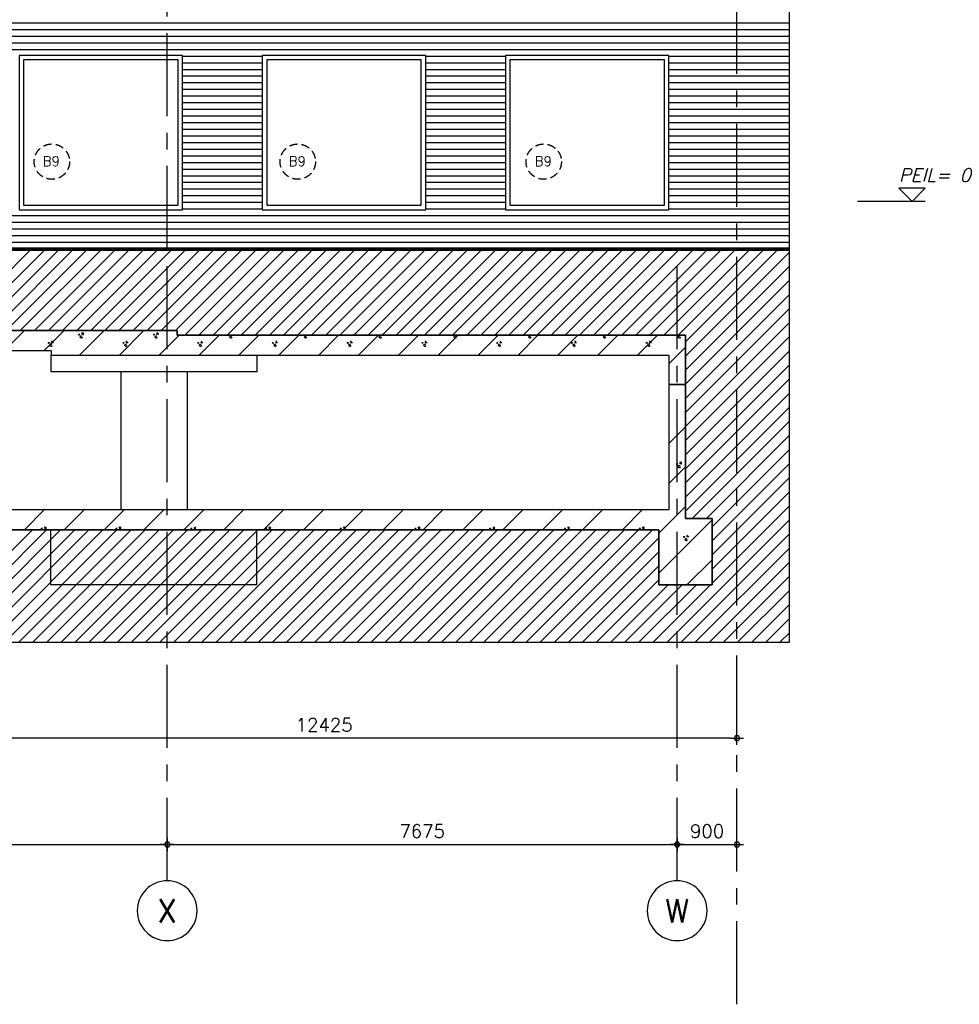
# Model space of a CAD drawing. Extents: x -152209 to 159908, y 32091 to 111955.
# Tile 45 of 59: x -14647 to -504, y 43531 to 58347. Entities that reach past the tile are written whole.
import ezdxf
from ezdxf.enums import TextEntityAlignment as Align

# ---------------------------------------------------------------- set-up
doc = ezdxf.new("R2010")
doc.units = 0
doc.header["$LTSCALE"] = 1000
doc.header["$MEASUREMENT"] = 0
doc.header["$PDSIZE"] = 1
for name, pattern in [('CENTER', [2, 1.25, -0.25, 0.25, -0.25]), ('HIDDEN2', [0.1875, 0.125, -0.0625]), ('XSTRF-A$0$CENTER', [2, 1.25, -0.25, 0.25, -0.25])]:
    doc.linetypes.add(name, pattern=pattern)
doc.layers.get('0').update_dxf_attribs({"linetype": 'CONTINUOUS'})
doc.layers.get('DEFPOINTS').update_dxf_attribs({"linetype": 'CONTINUOUS'})
for name, color, linetype in [('ALGEM-ARC', 15, 'CONTINUOUS'), ('BETON-ARC', 15, 'CONTINUOUS'), ('BETON-AZ', 3, 'CONTINUOUS'), ('BETON-DRS', 7, 'CONTINUOUS'), ('BIB', 7, 'CONTINUOUS'), ('GROND', 16, 'CONTINUOUS'), ('MERK', 2, 'CONTINUOUS'), ('MTXT35', 4, 'CONTINUOUS'), ('MUURGAT', 2, 'CONTINUOUS'), ('PEILM', 3, 'CONTINUOUS'), ('STAAL-AZ', 3, 'CONTINUOUS'), ('STEEN-AZ', 3, 'CONTINUOUS'), ('STRAMIEN', 1, 'CENTER'), ('XSTRF-A$0$BIB', 7, 'CONTINUOUS'), ('XSTRF-A$0$DIMMTP', 1, 'CONTINUOUS'), ('XSTRF-A$0$STRAMIEN', 1, 'XSTRF-A$0$CENTER'), ('XSTRF-A$0$STRAMIENCIRCEL', 2, 'CONTINUOUS'), ('XSTRF-A$0$STRAMIENNR', 4, 'CONTINUOUS')]:
    doc.layers.add(name, color=color, linetype=linetype)
doc.styles.get("Standard").update_dxf_attribs({"font": 'simplex'})
doc.styles.add('XSTRF-A$0$STANDARD', font='simplex')
doc.dimstyles.get("Standard").update_dxf_attribs({"dimtxt": 0.18, "dimasz": 0.18, "dimexe": 0.18, "dimexo": 0.0625, "dimgap": 0.09, "dimtad": 0, "dimtih": 1, "dimtoh": 1, "dimdec": 4, "dimzin": 0, "dimdsep": 46, "dimtxsty": 'Standard', "dimcen": 0.09, "dimadec": 0, "dimazin": 0, "dimtfac": 1, "dimtdec": 4, "dimtofl": 0, "dimtmove": 0, "dimatfit": 3, "dimfxl": 0, "dimtolj": 1, "dimtzin": 0, "dimarcsym": 0})

# ---------------------------------------------------------------- blocks, each defined once
blk = doc.blocks.new('XSTRF-A$0$DIMBWK')
for points in [[(-1, 0), (1, 0)], [(0, -1), (0, 1)]]:
    blk.add_lwpolyline(points)
blk.add_lwpolyline([(-0.22, 0.37), (-0.43, 0), (-0.22, -0.37), (0.22, -0.37), (0.43, 0), (0.22, 0.37)], close=True)
blk = doc.blocks.new('*D46')
at = {"color": 1, "linetype": 'ByBlock'}
blk.add_line((-3951, 47535), (-16176, 47535), dxfattribs=at)
at = {"layer": 'DEFPOINTS', "color": 0, "linetype": 'ByBlock'}
for p in [(-16276, 47872), (-16276, 47535), (-3851, 47319)]:
    blk.add_point(p, dxfattribs=at)
at = {"color": 1, "linetype": 'ByBlock', "xscale": 100, "yscale": 100, "zscale": 100, "rotation": 180}
blk.add_blockref('XSTRF-A$0$DIMBWK', (-16276, 47535), dxfattribs=at)
at = {"color": 1, "linetype": 'ByBlock', "xscale": 100, "yscale": 100, "zscale": 100}
blk.add_blockref('XSTRF-A$0$DIMBWK', (-3851, 47535), dxfattribs=at)
at = {"color": 3, "linetype": 'ByBlock', "style": 'XSTRF-A$0$STANDARD'}
blk.add_text('12425', height=200, dxfattribs=at).set_placement((-10064, 47735), align=Align.MIDDLE_CENTER)
blk = doc.blocks.new('*D47')
at = {"color": 1, "linetype": 'ByBlock'}
blk.add_line((-12326, 45935), (-4851, 45935), dxfattribs=at)
at = {"layer": 'DEFPOINTS', "color": 0, "linetype": 'ByBlock'}
for p in [(-12426, 45935), (-4751, 45935), (-4751, 45843)]:
    blk.add_point(p, dxfattribs=at)
at = {"color": 1, "linetype": 'ByBlock', "xscale": 100, "yscale": 100, "zscale": 100, "rotation": 180}
blk.add_blockref('XSTRF-A$0$DIMBWK', (-12426, 45935), dxfattribs=at)
at = {"color": 1, "linetype": 'ByBlock', "xscale": 100, "yscale": 100, "zscale": 100}
blk.add_blockref('XSTRF-A$0$DIMBWK', (-4751, 45935), dxfattribs=at)
at = {"color": 3, "linetype": 'ByBlock', "style": 'XSTRF-A$0$STANDARD'}
blk.add_text('7675', height=200, dxfattribs=at).set_placement((-8589, 46135), align=Align.MIDDLE_CENTER)
blk = doc.blocks.new('*D48')
at = {"color": 1, "linetype": 'ByBlock'}
blk.add_line((-21076, 45935), (-12526, 45935), dxfattribs=at)
at = {"layer": 'DEFPOINTS', "color": 0, "linetype": 'ByBlock'}
for p in [(-21176, 46028), (-12426, 45935), (-12426, 45935)]:
    blk.add_point(p, dxfattribs=at)
at = {"color": 1, "linetype": 'ByBlock', "xscale": 100, "yscale": 100, "zscale": 100, "rotation": 180}
blk.add_blockref('XSTRF-A$0$DIMBWK', (-21176, 45935), dxfattribs=at)
at = {"color": 1, "linetype": 'ByBlock', "xscale": 100, "yscale": 100, "zscale": 100}
blk.add_blockref('XSTRF-A$0$DIMBWK', (-12426, 45935), dxfattribs=at)
at = {"color": 3, "linetype": 'ByBlock', "style": 'XSTRF-A$0$STANDARD'}
blk.add_text('8750', height=200, dxfattribs=at).set_placement((-16801, 46135), align=Align.MIDDLE_CENTER)
blk = doc.blocks.new('XSTRF-A$0$STRMNNR')
at = {"layer": 'XSTRF-A$0$STRAMIENCIRCEL'}
blk.add_circle((0, 0), 4.5, dxfattribs=at)
at = {"layer": 'XSTRF-A$0$STRAMIENNR', "style": 'XSTRF-A$0$STANDARD'}
blk.add_attdef('NR', text='', height=3.5, dxfattribs=at).set_placement((0, 0), align=Align.MIDDLE_CENTER)
blk = doc.blocks.new('*D52')
at = {"color": 1, "linetype": 'ByBlock'}
blk.add_line((-4651, 45935), (-3951, 45935), dxfattribs=at)
at = {"layer": 'DEFPOINTS', "color": 0, "linetype": 'ByBlock'}
for p in [(-3851, 48808), (-4751, 48479), (-3851, 45935)]:
    blk.add_point(p, dxfattribs=at)
at = {"color": 1, "linetype": 'ByBlock', "xscale": 100, "yscale": 100, "zscale": 100, "rotation": 180}
blk.add_blockref('XSTRF-A$0$DIMBWK', (-4751, 45935), dxfattribs=at)
at = {"color": 1, "linetype": 'ByBlock', "xscale": 100, "yscale": 100, "zscale": 100}
blk.add_blockref('XSTRF-A$0$DIMBWK', (-3851, 45935), dxfattribs=at)
at = {"color": 3, "linetype": 'ByBlock', "style": 'XSTRF-A$0$STANDARD'}
blk.add_text('900', height=200, dxfattribs=at).set_placement((-4301, 46135), align=Align.MIDDLE_CENTER)
blk = doc.blocks.new('*X10')
at = {"color": 0}
for p, q in [((-14876, 55140), (-14576, 55440)), ((-14276, 55140), (-13976, 55440)), ((-13746, 55070), (-13376, 55440)), ((-13146, 55070), (-12776, 55440)), ((-14167, 55261), (-14153, 55285)), ((-13759, 55387), (-13742, 55387)), ((-13750, 55372), (-13759, 55387)), ((-13750, 55372), (-13742, 55387)), ((-13734, 55344), (-13725, 55359)), ((-13725, 55329), (-13734, 55344)), ((-13725, 55359), (-13708, 55359)), ((-13725, 55329), (-13708, 55329)), ((-13709, 55387), (-13696, 55411)), ((-13709, 55387), (-13682, 55387)), ((-13708, 55329), (-13700, 55344)), ((-13682, 55387), (-13696, 55411)), ((-13042, 55261), (-13028, 55285)), ((-12634, 55387), (-12617, 55387)), ((-12625, 55372), (-12634, 55387)), ((-12625, 55372), (-12617, 55387)), ((-12609, 55344), (-12600, 55359)), ((-12600, 55329), (-12609, 55344)), ((-12600, 55359), (-12583, 55359)), ((-12600, 55329), (-12583, 55329)), ((-12584, 55387), (-12571, 55411)), ((-12584, 55387), (-12557, 55387)), ((-12583, 55329), (-12575, 55344)), ((-12557, 55387), (-12571, 55411)), ((-12546, 55070), (-12246, 55370)), ((-11946, 55070), (-11646, 55370)), ((-11917, 55261), (-11903, 55285)), ((-11484, 55344), (-11475, 55359)), ((-11475, 55329), (-11484, 55344)), ((-11475, 55359), (-11458, 55359)), ((-11475, 55329), (-11458, 55329)), ((-11458, 55329), (-11450, 55344)), ((-11346, 55070), (-11046, 55370)), ((-10792, 55261), (-10778, 55285)), ((-10746, 55070), (-10446, 55370)), ((-10359, 55344), (-10350, 55359)), ((-10350, 55329), (-10359, 55344)), ((-10350, 55359), (-10333, 55359)), ((-10350, 55329), (-10333, 55329)), ((-10333, 55329), (-10325, 55344)), ((-10146, 55070), (-9846, 55370)), ((-9667, 55261), (-9653, 55285)), ((-9546, 55070), (-9246, 55370)), ((-9234, 55344), (-9225, 55359)), ((-9225, 55329), (-9234, 55344)), ((-9225, 55359), (-9208, 55359)), ((-9225, 55329), (-9208, 55329)), ((-9208, 55329), (-9200, 55344)), ((-8946, 55070), (-8646, 55370)), ((-8542, 55261), (-8528, 55285)), ((-8346, 55070), (-8046, 55370)), ((-8109, 55344), (-8100, 55359)), ((-8100, 55329), (-8109, 55344)), ((-8100, 55359), (-8083, 55359)), ((-8100, 55329), (-8083, 55329)), ((-8083, 55329), (-8075, 55344)), ((-7746, 55070), (-7446, 55370)), ((-7417, 55261), (-7403, 55285)), ((-7146, 55070), (-6846, 55370)), ((-6984, 55344), (-6975, 55359)), ((-6975, 55329), (-6984, 55344)), ((-6975, 55359), (-6958, 55359)), ((-6975, 55329), (-6958, 55329)), ((-6958, 55329), (-6950, 55344)), ((-6546, 55070), (-6246, 55370)), ((-6292, 55261), (-6278, 55285)), ((-5946, 55070), (-5646, 55370)), ((-5859, 55344), (-5850, 55359)), ((-5850, 55329), (-5859, 55344)), ((-5850, 55359), (-5833, 55359)), ((-5850, 55329), (-5833, 55329)), ((-5833, 55329), (-5825, 55344)), ((-5346, 55070), (-5046, 55370)), ((-5167, 55261), (-5153, 55285)), ((-4734, 55344), (-4725, 55359)), ((-4725, 55329), (-4734, 55344)), ((-4725, 55359), (-4708, 55359)), ((-4725, 55329), (-4708, 55329)), ((-4708, 55329), (-4700, 55344)), ((-14216, 55261), (-14199, 55261)), ((-14207, 55246), (-14216, 55261)), ((-14207, 55246), (-14199, 55261)), ((-14191, 55219), (-14183, 55233)), ((-14183, 55204), (-14191, 55219)), ((-14183, 55233), (-14165, 55233)), ((-14183, 55204), (-14165, 55204)), ((-14167, 55261), (-14139, 55261)), ((-14165, 55204), (-14157, 55219)), ((-13091, 55261), (-13074, 55261)), ((-13082, 55246), (-13091, 55261)), ((-13082, 55246), (-13074, 55261)), ((-13066, 55219), (-13058, 55233)), ((-13058, 55204), (-13066, 55219)), ((-13058, 55233), (-13040, 55233)), ((-13058, 55204), (-13040, 55204)), ((-13042, 55261), (-13014, 55261)), ((-13040, 55204), (-13032, 55219)), ((-11966, 55261), (-11949, 55261)), ((-11957, 55246), (-11966, 55261)), ((-11957, 55246), (-11949, 55261)), ((-11941, 55219), (-11933, 55233)), ((-11933, 55204), (-11941, 55219)), ((-11933, 55233), (-11915, 55233)), ((-11933, 55204), (-11915, 55204)), ((-11917, 55261), (-11889, 55261)), ((-11915, 55204), (-11907, 55219)), ((-10841, 55261), (-10824, 55261)), ((-10832, 55246), (-10841, 55261)), ((-10832, 55246), (-10824, 55261)), ((-10816, 55219), (-10808, 55233)), ((-10808, 55204), (-10816, 55219)), ((-10808, 55233), (-10790, 55233)), ((-10808, 55204), (-10790, 55204)), ((-10792, 55261), (-10764, 55261)), ((-10790, 55204), (-10782, 55219)), ((-9716, 55261), (-9699, 55261)), ((-9707, 55246), (-9716, 55261)), ((-9707, 55246), (-9699, 55261)), ((-9691, 55219), (-9683, 55233)), ((-9683, 55204), (-9691, 55219)), ((-9683, 55233), (-9665, 55233)), ((-9683, 55204), (-9665, 55204)), ((-9667, 55261), (-9639, 55261)), ((-9665, 55204), (-9657, 55219)), ((-8591, 55261), (-8574, 55261)), ((-8582, 55246), (-8591, 55261)), ((-8582, 55246), (-8574, 55261)), ((-8566, 55219), (-8558, 55233)), ((-8558, 55204), (-8566, 55219)), ((-8558, 55233), (-8540, 55233)), ((-8558, 55204), (-8540, 55204)), ((-8542, 55261), (-8514, 55261)), ((-8540, 55204), (-8532, 55219)), ((-7466, 55261), (-7449, 55261)), ((-7457, 55246), (-7466, 55261)), ((-7457, 55246), (-7449, 55261)), ((-7441, 55219), (-7433, 55233)), ((-7433, 55204), (-7441, 55219)), ((-7433, 55233), (-7415, 55233)), ((-7433, 55204), (-7415, 55204)), ((-7417, 55261), (-7389, 55261)), ((-7415, 55204), (-7407, 55219)), ((-6341, 55261), (-6324, 55261)), ((-6332, 55246), (-6341, 55261)), ((-6332, 55246), (-6324, 55261)), ((-6316, 55219), (-6308, 55233)), ((-6308, 55204), (-6316, 55219)), ((-6308, 55233), (-6290, 55233)), ((-6308, 55204), (-6290, 55204)), ((-6292, 55261), (-6264, 55261)), ((-6290, 55204), (-6282, 55219)), ((-5216, 55261), (-5199, 55261)), ((-5207, 55246), (-5216, 55261)), ((-5207, 55246), (-5199, 55261)), ((-5191, 55219), (-5183, 55233)), ((-5183, 55204), (-5191, 55219)), ((-5183, 55233), (-5165, 55233)), ((-5183, 55204), (-5165, 55204)), ((-5167, 55261), (-5139, 55261)), ((-5165, 55204), (-5157, 55219)), ((-4876, 54940), (-4626, 55190)), ((-4876, 53740), (-4626, 53990)), ((-4876, 53140), (-4626, 53390)), ((-4759, 53439), (-4742, 53439)), ((-4750, 53424), (-4759, 53439)), ((-4750, 53424), (-4742, 53439)), ((-4734, 53396), (-4725, 53411)), ((-4725, 53381), (-4734, 53396)), ((-4725, 53411), (-4708, 53411)), ((-4725, 53381), (-4708, 53381)), ((-4709, 53439), (-4696, 53462)), ((-4709, 53439), (-4682, 53439)), ((-4708, 53381), (-4700, 53396)), ((-4682, 53439), (-4696, 53462)), ((-5026, 52390), (-4626, 52790)), ((-14576, 52440), (-14276, 52740)), ((-13976, 52440), (-13676, 52740)), ((-13376, 52440), (-13076, 52740)), ((-12776, 52440), (-12476, 52740)), ((-12176, 52440), (-11876, 52740)), ((-11576, 52440), (-11276, 52740)), ((-10976, 52440), (-10676, 52740)), ((-10376, 52440), (-10076, 52740)), ((-9776, 52440), (-9476, 52740)), ((-9176, 52440), (-8876, 52740)), ((-8576, 52440), (-8276, 52740)), ((-7976, 52440), (-7676, 52740)), ((-7376, 52440), (-7076, 52740)), ((-6776, 52440), (-6476, 52740)), ((-6176, 52440), (-5876, 52740)), ((-5576, 52440), (-5276, 52740)), ((-14321, 52464), (-14304, 52464)), ((-14313, 52449), (-14321, 52464)), ((-14313, 52449), (-14304, 52464)), ((-14272, 52464), (-14258, 52488)), ((-14272, 52464), (-14244, 52464)), ((-14244, 52464), (-14258, 52488)), ((-13196, 52464), (-13179, 52464)), ((-13188, 52449), (-13196, 52464)), ((-13188, 52449), (-13179, 52464)), ((-13147, 52464), (-13133, 52488)), ((-13147, 52464), (-13119, 52464)), ((-13119, 52464), (-13133, 52488)), ((-12071, 52464), (-12054, 52464)), ((-12063, 52449), (-12071, 52464)), ((-12063, 52449), (-12054, 52464)), ((-12022, 52464), (-12008, 52488)), ((-12022, 52464), (-11994, 52464)), ((-11994, 52464), (-12008, 52488)), ((-10946, 52464), (-10929, 52464)), ((-10938, 52449), (-10946, 52464)), ((-10938, 52449), (-10929, 52464)), ((-10897, 52464), (-10883, 52488)), ((-10897, 52464), (-10869, 52464)), ((-10869, 52464), (-10883, 52488)), ((-9821, 52464), (-9804, 52464)), ((-9813, 52449), (-9821, 52464)), ((-9813, 52449), (-9804, 52464)), ((-9772, 52464), (-9758, 52488)), ((-9772, 52464), (-9744, 52464)), ((-9744, 52464), (-9758, 52488)), ((-8696, 52464), (-8679, 52464)), ((-8688, 52449), (-8696, 52464)), ((-8688, 52449), (-8679, 52464)), ((-8647, 52464), (-8633, 52488)), ((-8647, 52464), (-8619, 52464)), ((-8619, 52464), (-8633, 52488)), ((-7571, 52464), (-7554, 52464)), ((-7563, 52449), (-7571, 52464)), ((-7563, 52449), (-7554, 52464)), ((-7522, 52464), (-7508, 52488)), ((-7522, 52464), (-7494, 52464)), ((-7494, 52464), (-7508, 52488)), ((-6446, 52464), (-6429, 52464)), ((-6438, 52449), (-6446, 52464)), ((-6438, 52449), (-6429, 52464)), ((-6397, 52464), (-6383, 52488)), ((-6397, 52464), (-6369, 52464)), ((-6369, 52464), (-6383, 52488)), ((-5321, 52464), (-5304, 52464)), ((-5313, 52449), (-5321, 52464)), ((-5313, 52449), (-5304, 52464)), ((-5272, 52464), (-5258, 52488)), ((-5272, 52464), (-5244, 52464)), ((-5244, 52464), (-5258, 52488)), ((-5026, 51790), (-4226, 52590)), ((-4654, 52339), (-4636, 52339)), ((-4645, 52324), (-4654, 52339)), ((-4645, 52324), (-4636, 52339)), ((-4629, 52296), (-4620, 52311)), ((-4620, 52311), (-4603, 52311)), ((-4604, 52339), (-4590, 52362)), ((-4604, 52339), (-4577, 52339)), ((-4620, 52281), (-4629, 52296)), ((-4620, 52281), (-4603, 52281)), ((-4603, 52281), (-4594, 52296)), ((-4603, 51613), (-4226, 51990))]:
    blk.add_line(p, q, dxfattribs=at)
blk = doc.blocks.new('PEILM')
blk.add_line((2, 0), (-8.22, 0))
blk.add_lwpolyline([(0, 0), (2, 2), (-2, 2)], close=True)
at = {"oblique": 15}
blk.add_attdef('PEILM', (-2, 3), '', height=2, dxfattribs=at)
blk = doc.blocks.new('*X30')
at = {"color": 0}
for p, q in [((-15698, 53670), (-14458, 54910)), ((-15485, 53670), (-14245, 54910)), ((-15273, 53670), (-14033, 54910)), ((-15061, 53670), (-13821, 54910)), ((-14849, 53670), (-13609, 54910)), ((-14637, 53670), (-13397, 54910)), ((-14425, 53670), (-13185, 54910)), ((-14213, 53670), (-12973, 54910)), ((-14000, 53670), (-12760, 54910)), ((-13788, 53670), (-12548, 54910)), ((-13576, 53670), (-12336, 54910)), ((-13364, 53670), (-12124, 54910)), ((-13152, 53670), (-11912, 54910)), ((-12940, 53670), (-11700, 54910)), ((-12728, 53670), (-11488, 54910)), ((-12516, 53670), (-11276, 54910)), ((-12303, 53670), (-11063, 54910)), ((-12161, 53600), (-10851, 54910)), ((-11949, 53600), (-10639, 54910)), ((-11737, 53600), (-10427, 54910)), ((-11525, 53600), (-10215, 54910)), ((-11313, 53600), (-10003, 54910)), ((-11101, 53600), (-9791, 54910)), ((-10889, 53600), (-9579, 54910)), ((-10676, 53600), (-9366, 54910)), ((-10464, 53600), (-9154, 54910)), ((-10252, 53600), (-8942, 54910)), ((-10040, 53600), (-8730, 54910)), ((-9828, 53600), (-8518, 54910)), ((-9616, 53600), (-8306, 54910)), ((-9404, 53600), (-8094, 54910)), ((-9191, 53600), (-7881, 54910)), ((-8979, 53600), (-7669, 54910)), ((-8767, 53600), (-7457, 54910)), ((-8555, 53600), (-7245, 54910)), ((-8343, 53600), (-7033, 54910)), ((-8131, 53600), (-6821, 54910)), ((-7919, 53600), (-6609, 54910)), ((-7707, 53600), (-6397, 54910)), ((-7494, 53600), (-6184, 54910)), ((-7282, 53600), (-5972, 54910)), ((-7070, 53600), (-5760, 54910)), ((-6858, 53600), (-5548, 54910)), ((-6646, 53600), (-5336, 54910)), ((-6434, 53600), (-5124, 54910)), ((-6222, 53600), (-4912, 54910)), ((-6009, 53600), (-4699, 54910)), ((-5797, 53600), (-4487, 54910)), ((-5585, 53600), (-4275, 54910)), ((-5373, 53600), (-4063, 54910)), ((-5161, 53600), (-3851, 54910)), ((-4949, 53600), (-3639, 54910)), ((-4737, 53600), (-3427, 54910)), ((-4626, 53498), (-3215, 54910)), ((-4626, 53286), (-3061, 54851)), ((-4626, 53074), (-3061, 54639)), ((-4626, 52861), (-3061, 54426)), ((-4626, 52649), (-3061, 54214)), ((-4626, 52437), (-3061, 54002)), ((-4626, 52225), (-3061, 53790)), ((-4626, 52013), (-3061, 53578)), ((-4626, 51801), (-3061, 53366)), ((-4626, 51589), (-3061, 53154)), ((-4626, 51377), (-3061, 52942)), ((-4626, 51164), (-3061, 52729)), ((-4626, 50952), (-3061, 52517)), ((-4523, 50843), (-3061, 52305)), ((-4311, 50843), (-3061, 52093)), ((-4226, 50716), (-3061, 51881)), ((-4226, 50504), (-3061, 51669)), ((-4226, 50292), (-3061, 51457)), ((-4226, 50079), (-3061, 51244)), ((-4226, 49867), (-3061, 51032)), ((-4902, 48979), (-3061, 50820)), ((-16145, 48979), (-14455, 50670)), ((-15933, 48979), (-14243, 50670)), ((-15721, 48979), (-14031, 50670)), ((-15509, 48979), (-13819, 50670)), ((-15297, 48979), (-13606, 50670)), ((-15085, 48979), (-13394, 50670)), ((-14872, 48979), (-13182, 50670)), ((-14660, 48979), (-12970, 50670)), ((-14448, 48979), (-12758, 50670)), ((-14236, 48979), (-12546, 50670)), ((-14024, 48979), (-12334, 50670)), ((-13812, 48979), (-12121, 50670)), ((-13600, 48979), (-11909, 50670)), ((-13388, 48979), (-11697, 50670)), ((-13175, 48979), (-11485, 50670)), ((-12963, 48979), (-11273, 50670)), ((-12751, 48979), (-11061, 50670)), ((-12539, 48979), (-10849, 50670)), ((-12327, 48979), (-10637, 50670)), ((-12115, 48979), (-10424, 50670)), ((-11903, 48979), (-10212, 50670)), ((-11690, 48979), (-10000, 50670)), ((-11478, 48979), (-9788, 50670)), ((-11266, 48979), (-9576, 50670)), ((-11054, 48979), (-9364, 50670)), ((-10842, 48979), (-9152, 50670)), ((-10630, 48979), (-8939, 50670)), ((-10418, 48979), (-8727, 50670)), ((-10206, 48979), (-8515, 50670)), ((-9993, 48979), (-8303, 50670)), ((-9781, 48979), (-8091, 50670)), ((-9569, 48979), (-7879, 50670)), ((-9357, 48979), (-7667, 50670)), ((-9145, 48979), (-7455, 50670)), ((-8933, 48979), (-7242, 50670)), ((-8721, 48979), (-7030, 50670)), ((-8508, 48979), (-6818, 50670)), ((-8296, 48979), (-6606, 50670)), ((-8084, 48979), (-6394, 50670)), ((-7872, 48979), (-6182, 50670)), ((-7660, 48979), (-5970, 50670)), ((-7448, 48979), (-5757, 50670)), ((-7236, 48979), (-5545, 50670)), ((-7024, 48979), (-5333, 50670)), ((-6811, 48979), (-5121, 50670)), ((-6599, 48979), (-5026, 50552)), ((-4690, 48979), (-3061, 50608)), ((-4478, 48979), (-3061, 50396)), ((-6387, 48979), (-5026, 50340)), ((-6175, 48979), (-5026, 50128)), ((-4266, 48979), (-3061, 50184)), ((-4054, 48979), (-3061, 49972)), ((-5963, 48979), (-5026, 49916)), ((-5751, 48979), (-4887, 49843)), ((-5539, 48979), (-4675, 49843)), ((-5326, 48979), (-4462, 49843)), ((-5114, 48979), (-4250, 49843)), ((-3842, 48979), (-3061, 49760)), ((-3629, 48979), (-3061, 49547)), ((-3417, 48979), (-3061, 49335)), ((-3205, 48979), (-3061, 49123))]:
    blk.add_line(p, q, dxfattribs=at)
blk = doc.blocks.new('*X38')
at = {"color": 0}
for p, q in [((-48376, 58300), (-3061, 58300)), ((-22786, 58200), (-3061, 58200)), ((-22786, 58100), (-3061, 58100)), ((-22786, 58000), (-3061, 58000)), ((-22786, 57900), (-3061, 57900)), ((-12196, 57800), (-10996, 57800)), ((-8536, 57800), (-7336, 57800)), ((-4876, 57800), (-3061, 57800)), ((-12196, 57700), (-10996, 57700)), ((-8536, 57700), (-7336, 57700)), ((-4876, 57700), (-3061, 57700)), ((-12196, 57600), (-10996, 57600)), ((-12196, 57500), (-10996, 57500)), ((-8536, 57600), (-7336, 57600)), ((-8536, 57500), (-7336, 57500)), ((-4876, 57600), (-3061, 57600)), ((-4876, 57500), (-3061, 57500)), ((-12196, 57400), (-10996, 57400)), ((-8536, 57400), (-7336, 57400)), ((-4876, 57400), (-3061, 57400)), ((-12196, 57300), (-10996, 57300)), ((-12196, 57200), (-10996, 57200)), ((-8536, 57300), (-7336, 57300)), ((-8536, 57200), (-7336, 57200)), ((-4876, 57300), (-3061, 57300)), ((-4876, 57200), (-3061, 57200)), ((-12196, 57100), (-10996, 57100)), ((-8536, 57100), (-7336, 57100)), ((-4876, 57100), (-3061, 57100)), ((-12196, 57000), (-10996, 57000)), ((-12196, 56900), (-10996, 56900)), ((-8536, 57000), (-7336, 57000)), ((-8536, 56900), (-7336, 56900)), ((-4876, 57000), (-3061, 57000)), ((-4876, 56900), (-3061, 56900)), ((-12196, 56800), (-10996, 56800)), ((-8536, 56800), (-7336, 56800)), ((-4876, 56800), (-3061, 56800)), ((-12196, 56700), (-10996, 56700)), ((-12196, 56600), (-10996, 56600)), ((-8536, 56700), (-7336, 56700)), ((-8536, 56600), (-7336, 56600)), ((-4876, 56700), (-3061, 56700)), ((-4876, 56600), (-3061, 56600)), ((-12196, 56500), (-10996, 56500)), ((-8536, 56500), (-7336, 56500)), ((-4876, 56500), (-3061, 56500)), ((-12196, 56400), (-10996, 56400)), ((-8536, 56400), (-7336, 56400)), ((-4876, 56400), (-3061, 56400)), ((-12196, 56300), (-10996, 56300)), ((-12196, 56200), (-10996, 56200)), ((-8536, 56300), (-7336, 56300)), ((-8536, 56200), (-7336, 56200)), ((-4876, 56300), (-3061, 56300)), ((-4876, 56200), (-3061, 56200)), ((-12196, 56100), (-10996, 56100)), ((-8536, 56100), (-7336, 56100)), ((-4876, 56100), (-3061, 56100)), ((-12196, 56000), (-10996, 56000)), ((-12196, 55900), (-10996, 55900)), ((-8536, 56000), (-7336, 56000)), ((-8536, 55900), (-7336, 55900)), ((-4876, 56000), (-3061, 56000)), ((-4876, 55900), (-3061, 55900)), ((-12196, 55800), (-10996, 55800)), ((-8536, 55800), (-7336, 55800)), ((-4876, 55800), (-3061, 55800)), ((-12196, 55700), (-10996, 55700)), ((-12196, 55600), (-10996, 55600)), ((-8536, 55700), (-7336, 55700)), ((-8536, 55600), (-7336, 55600)), ((-4876, 55700), (-3061, 55700)), ((-4876, 55600), (-3061, 55600)), ((-12196, 55500), (-10996, 55500)), ((-8536, 55500), (-7336, 55500)), ((-4876, 55500), (-3061, 55500)), ((-48376, 55400), (-3061, 55400)), ((-48376, 55300), (-3061, 55300)), ((-48376, 55200), (-3061, 55200)), ((-48376, 55100), (-3061, 55100)), ((-48376, 55000), (-3061, 55000))]:
    blk.add_line(p, q, dxfattribs=at)
blk = doc.blocks.new('XSTRF-A')
at = {"layer": 'XSTRF-A$0$STRAMIEN'}
for p, q in [((-3851.31068, 43530.58585), (-3851.31068, 84063.00993)), ((-12426.31068, 45389.11338), (-12426.31068, 54895.89824)), ((-4751.31068, 45389.11338), (-4751.31068, 54895.89824))]:
    blk.add_line(p, q, dxfattribs=at)
at = {"layer": 'XSTRF-A$0$BIB'}
ref = blk.add_blockref('XSTRF-A$0$STRMNNR', (-12426.31068, 44939.11338), dxfattribs=dict(at, xscale=-100, yscale=100, zscale=100))
ref.add_attrib('NR', 'X', dxfattribs={"layer": 'XSTRF-A$0$STRAMIENNR', "height": 350, "style": 'XSTRF-A$0$STANDARD'}).set_placement((-12426.31068, 44939.11338), align=Align.MIDDLE_CENTER)
ref = blk.add_blockref('XSTRF-A$0$STRMNNR', (-4751.31068, 44939.11338), dxfattribs=dict(at, xscale=-100, yscale=100, zscale=100))
ref.add_attrib('NR', 'W', dxfattribs={"layer": 'XSTRF-A$0$STRAMIENNR', "height": 350, "style": 'XSTRF-A$0$STANDARD'}).set_placement((-4751.31068, 44939.11338), align=Align.MIDDLE_CENTER)
at = {"layer": 'XSTRF-A$0$DIMMTP'}
for base, p1, p2, picture, middle in [((-3851.31068, 45935.47185), (-4751.31068, 48478.53129), (-3851.31068, 48808.21909), '*D52', (-4301.31068, 46135.47185)), ((-16276.31068, 47535.47185), (-3851.31068, 47318.87695), (-16276.31068, 47872.23916), '*D46', (-10063.81068, 47735.47185)), ((-12426.31068, 45935.47185), (-21176.31068, 46027.69913), (-12426.31068, 45935.47185), '*D48', (-16801.31068, 46135.47185)), ((-4751.31068, 45935.47185), (-12426.31068, 45935.47185), (-4751.31068, 45843.24486), '*D47', (-8588.81068, 46135.47185))]:
    dim = blk.add_linear_dim(base=base, p1=p1, p2=p2, dimstyle='Standard', dxfattribs=at)
    dim.commit()
    dim.dimension.update_dxf_attribs({"geometry": picture, "text_midpoint": middle})

msp = doc.modelspace()

# ---------------------------------------------------------------- linework, layer by layer
at = {"layer": 'ALGEM-ARC'}
for p, q in [((-54086, 54910), (-3061, 54910)), ((-54086, 54890), (-3061, 54890)), ((-54086, 54880), (-3061, 54880)), ((-24422, 54908), (-3061, 54908)), ((-24422, 54906), (-3061, 54906)), ((-24422, 54904), (-3061, 54904)), ((-24422, 54902), (-3061, 54902)), ((-24422, 54900), (-3061, 54900)), ((-24422, 54898), (-3061, 54898)), ((-24422, 54896), (-3061, 54896)), ((-24422, 54894), (-3061, 54894)), ((-24422, 54892), (-3061, 54892)), ((-24422, 54890), (-3061, 54890)), ((-24422, 54890), (-3061, 54890)), ((-24422, 54888), (-3061, 54888)), ((-24422, 54886), (-3061, 54886)), ((-24422, 54884), (-3061, 54884)), ((-24422, 54882), (-3061, 54882))]:
    msp.add_line(p, q, dxfattribs=at)
at = {"layer": 'BETON-AZ'}
for p, q in [((-14171, 53050), (-14171, 53300)), ((-11071, 53050), (-11071, 53300)), ((-11071, 53050), (-14171, 53050)), ((-13121, 50970), (-13121, 53050)), ((-12121, 50970), (-12121, 53050)), ((-14176, 49843), (-14176, 50670)), ((-11076, 49843), (-11076, 50670)), ((-11076, 49843), (-14176, 49843))]:
    msp.add_line(p, q, dxfattribs=at)
at = {"layer": 'BETON-DRS'}
for points in [[(-29435, 54910), (-54086, 54910), (-54086, 48979), (-3061, 48979), (-3061, 54910), (-24262, 54910), (-24262, 53670), (-12276, 53670), (-12276, 53600), (-4626, 53600), (-4626, 50843), (-4226, 50843), (-4226, 49843), (-5026, 49843), (-5026, 50670), (-41126, 50670), (-41126, 50370), (-41676, 50370), (-41676, 50970), (-41526, 50970), (-41526, 53670), (-29435, 53670)], [(-41276, 53370), (-14171, 53370), (-14171, 53300), (-4876, 53300), (-4876, 52860), (-4626, 52860), (-4626, 53600), (-12276, 53600), (-12276, 53670), (-41526, 53670), (-41526, 50970), (-41676, 50970), (-41676, 50370), (-41126, 50370), (-41126, 50670), (-5026, 50670), (-5026, 49843), (-4226, 49843), (-4226, 50843), (-4626, 50843), (-4626, 52860), (-4876, 52860), (-4876, 50970), (-41276, 50970)]]:
    msp.add_lwpolyline(points, close=True, dxfattribs=at)
at = {"layer": 'MERK', "linetype": 'HIDDEN2'}
for centre in [(-14162, 56211), (-10461, 56211), (-6759, 56211)]:
    msp.add_circle(centre, 266, dxfattribs=at)
at = {"layer": 'MUURGAT'}
for points in [[(-48376, 54910), (-3061, 54910), (-3061, 70205), (-3851, 70205), (-3851, 70205), (-16651, 70205), (-16651, 60627), (-20802, 60627), (-20802, 76330), (-48376, 76330)], [(-14656, 55487), (-12196, 55487), (-12196, 57810), (-14656, 57810)], [(-10996, 55487), (-8536, 55487), (-8536, 57810), (-10996, 57810)], [(-7336, 55487), (-4876, 55487), (-4876, 57810), (-7336, 57810)]]:
    msp.add_lwpolyline(points, close=True, dxfattribs=at)
at = {"layer": 'STAAL-AZ'}
for points in [[(-14589, 55554), (-12263, 55554), (-12263, 57743), (-14589, 57743)], [(-10929, 55554), (-8603, 55554), (-8603, 57743), (-10929, 57743)], [(-7269, 55554), (-4943, 55554), (-4943, 57743), (-7269, 57743)]]:
    msp.add_lwpolyline(points, close=True, dxfattribs=at)
at = {"layer": 'STEEN-AZ'}
for p, q in [((-3061, 54910), (-3061, 70010)), ((-48376, 54910), (-3061, 54910))]:
    msp.add_line(p, q, dxfattribs=at)
at = {"layer": 'STRAMIEN'}
msp.add_line((-12426, 54896), (-12426, 72447), dxfattribs=at)

# ---------------------------------------------------------------- block references
at = {"layer": 'ALGEM-ARC'}
msp.add_blockref('*X38', (0, 0), dxfattribs=at)
at = {"layer": 'BETON-ARC'}
msp.add_blockref('*X10', (0, -1770), dxfattribs=at)
at = {"layer": 'BIB'}
msp.add_blockref('XSTRF-A', (0, 0), dxfattribs=at)
at = {"layer": 'GROND'}
msp.add_blockref('*X30', (0, 0), dxfattribs=at)
at = {"layer": 'PEILM', "xscale": 100, "yscale": 100, "zscale": 100}
msp.add_blockref('PEILM', (-1216, 55610), dxfattribs=at).add_auto_attribs({'PEILM': 'PEIL= 0'})

# ---------------------------------------------------------------- texts
at = {"layer": 'MTXT35'}
for p in [(-14299, 56144), (-10597, 56144), (-6895, 56144)]:
    msp.add_text('B9', height=147, dxfattribs=at).set_placement(p)

doc.saveas('drawing.dxf')
